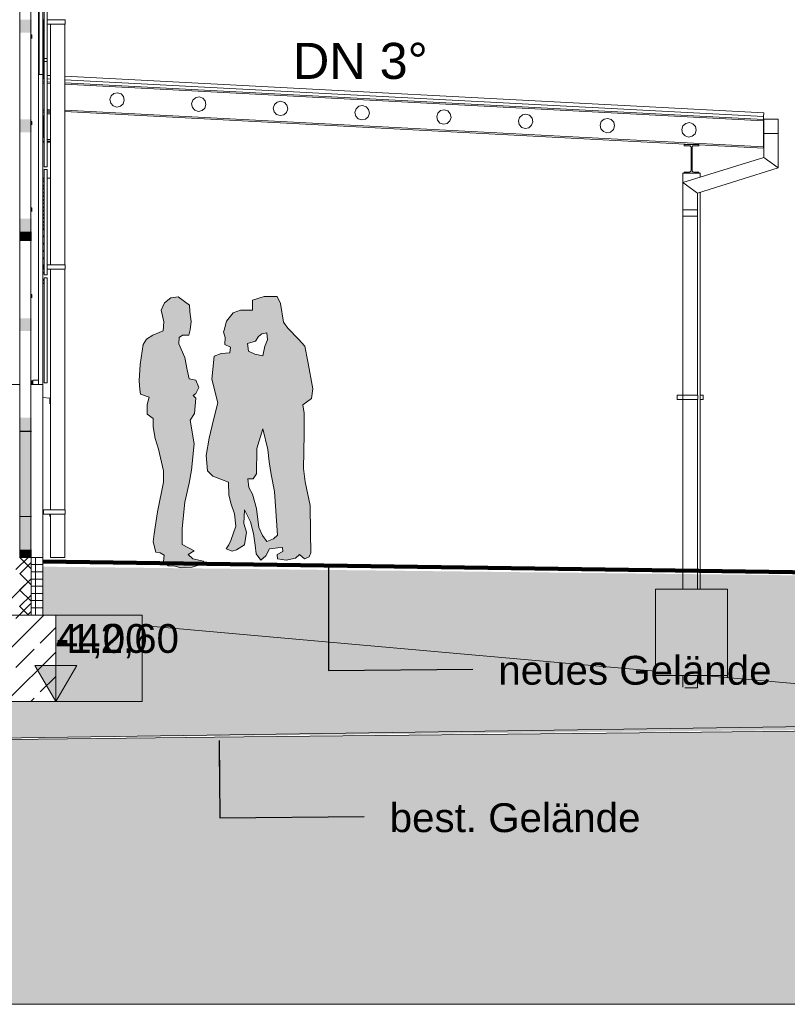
# Model space of a CAD drawing. Header units: metres. Extents: x -69 to 133, y -8 to 26.
# Tile 100 of 103: x 114.09 to 119.41, y -3.1 to 3.73. Entities that reach past the tile are written whole.
import ezdxf

# ---------------------------------------------------------------- set-up
doc = ezdxf.new("R2010")
doc.units = ezdxf.units.M
doc.header["$MEASUREMENT"] = 0
for name, color, linetype in [('10 Fassade', 7, 'Continuous'), ('10 Stütze', 7, 'Continuous'), ('10 Wand außen', 7, 'Continuous'), ('20 Decke', 7, 'Continuous'), ('20 Fundament', 7, 'Continuous'), ('30 Dachaufbau', 7, 'Continuous'), ('30 Dachentwässerung', 7, 'Continuous'), ('30 Dachstuhl', 7, 'Continuous'), ('50 Sanitäreinrichtung', 7, 'Continuous'), ('60 Ausstattung außen', 7, 'Continuous'), ('60 Gelände 2D Übersicht', 7, 'Continuous'), ('60 Gelände Hänle', 7, 'Continuous'), ('90 Allgemein Beschriftung', 7, 'Continuous'), ('94 Genehmigungsplanung Bemaßung', 7, 'Continuous')]:
    doc.layers.add(name, color=color, linetype=linetype)
doc.styles.add('ERSTELLTER_STIL_2', font='arial.ttf')
doc.styles.add('ERSTELLTER_STIL_3', font='ARIALUNI.ttf')
doc.dimstyles.new('ERSTELLTER_STIL__1', dxfattribs={"dimtxt": 0.25, "dimasz": 0.19, "dimexe": 0.18, "dimexo": 0.1, "dimgap": 0, "dimtad": 1, "dimzin": 0, "dimdsep": 46, "dimtxsty": 'ERSTELLTER_STIL_2', "dimblk": 'ARROWHEAD_6', "dimblk1": 'ARROWHEAD_6', "dimblk2": 'ARROWHEAD_6', "dimcen": 0.09, "dimclrd": 7, "dimclre": 7, "dimclrt": 7, "dimazin": 0, "dimtfac": 1, "dimtdec": 4, "dimtmove": 0, "dimatfit": 3, "dimfxl": 1, "dimtolj": 1, "dimtzin": 0, "dimarcsym": 0})
doc.dimstyles.new('ERSTELLTER_STIL__2', dxfattribs={"dimtxt": 0.25, "dimasz": 0.19, "dimexe": 0.18, "dimexo": 0.1, "dimgap": 0, "dimtad": 1, "dimtih": 1, "dimtoh": 1, "dimzin": 0, "dimdsep": 46, "dimtxsty": 'ERSTELLTER_STIL_2', "dimblk": 'ARROWHEAD_6', "dimblk1": 'ARROWHEAD_6', "dimblk2": 'ARROWHEAD_6', "dimcen": 0.09, "dimclrd": 7, "dimclre": 7, "dimclrt": 7, "dimazin": 0, "dimtfac": 1, "dimtdec": 4, "dimtmove": 0, "dimatfit": 3, "dimfxl": 1, "dimtolj": 1, "dimtzin": 0, "dimarcsym": 0})
doc.dimstyles.new('ERSTELLTER_STIL__3', dxfattribs={"dimtxt": 0.18, "dimasz": 0.3648, "dimexe": 0.18, "dimexo": 0.0625, "dimgap": 0, "dimtad": 0, "dimtih": 1, "dimtoh": 1, "dimdec": 4, "dimzin": 0, "dimdsep": 46, "dimcen": 0.09, "dimadec": 0, "dimazin": 0, "dimtfac": 1, "dimtdec": 4, "dimtmove": 0, "dimatfit": 3, "dimldrblk": 'ARROWHEAD_5', "dimfxl": 1, "dimtolj": 1, "dimtzin": 0, "dimarcsym": 0})
pattern_1 = [(45, (-33214.85102, 0), (-0.2121320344, 0.2121320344), []), (45, (-33214.92173, 0.0707), (-0.424264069, 0.424264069), []), (45, (-33214.99244, 0.1414), (-0.424264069, 0.424264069), []), (135, (-33215.06315, 0.21213), (0.07071067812, 0.07071067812), [0.3, -0.3])]
pattern_2 = [(45, (-33214.85102, 0), (-0.1697056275, 0.1697056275), []), (45, (-33214.93587, 0.08485), (-0.1697056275, 0.1697056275), [0.18, -0.06])]

# ---------------------------------------------------------------- blocks, each defined once
blk = doc.blocks.new('Gruppierung Kontur 03 27[16]_1', base_point=(115.2467, -0.0701))
at = {"layer": '60 Ausstattung außen', "linetype": 'Continuous', "lineweight": 0, "true_color": 0xffffff}
blk.add_hatch(color=7, dxfattribs=at).paths.add_polyline_path([(115.2626, 1.2376), (115.2497, 1.3003), (115.2331, 1.387), (115.1927, 1.4808), (115.1951, 1.5259), (115.2176, 1.5425), (115.2603, 1.5413), (115.2698, 1.5781), (115.2769, 1.6363), (115.2686, 1.7051), (115.2651, 1.7491), (115.188, 1.8084), (115.1358, 1.8013), (115.0919, 1.7669), (115.0706, 1.7158), (115.0777, 1.6755), (115.0884, 1.6339), (115.0824, 1.5722), (115.0113, 1.5413), (114.9686, 1.5128), (114.9449, 1.476), (114.9235, 1.3383), (114.9176, 1.2244), (114.9223, 1.1638), (114.9259, 1.133), (114.9852, 1.1116), (114.9723, 1.0607), (114.9723, 0.9933), (115.0144, 0.9639), (115.0144, 0.9049), (115.027, 0.8249), (115.051, 0.7513), (115.0848, 0.6), (115.086, 0.5216), (115.0445, 0.3151), (115.022, 0.1631), (115.0149, 0.1074), (115.0315, 0.0361), (115.0635, 0.0326), (115.0907, 0.0148), (115.0866, -0.028), (115.118, -0.0588), (115.1643, -0.06), (115.2082, -0.0719), (115.2852, -0.0683), (115.3659, -0.0422), (115.3635, -0.0268), (115.29, -0.009), (115.2568, 0.0207), (115.2983, 0.0456), (115.2153, 0.0895), (115.2141, 0.1999), (115.2331, 0.3828), (115.2639, 0.5157), (115.2805, 0.6059), (115.2995, 0.7875), (115.271, 0.9512), (115.3018, 0.9976), (115.309, 1.1045), (115.2921, 1.1239), (115.3089, 1.1365), (115.3299, 1.1786), (115.3089, 1.2292)])
h = blk.add_hatch(color=7, dxfattribs=at)
h.paths.add_polyline_path([(115.4631, 1.0712), (115.4335, 0.9537), (115.4015, 0.8279), (115.3825, 0.708), (115.3908, 0.6), (115.4287, 0.5632), (115.488, 0.5406), (115.5367, 0.5228), (115.539, 0.4326), (115.5545, 0.3697), (115.5782, 0.3032), (115.5865, 0.2178), (115.5533, 0.118), (115.539, 0.0872), (115.5212, 0.0599), (115.5616, 0.0444), (115.5924, 0.0528), (115.6481, 0.0884), (115.6624, 0.175), (115.6422, 0.2344), (115.647, 0.3293), (115.6896, 0.2474), (115.7098, 0.1667), (115.7205, 0.086), (115.7276, 0.0243), (115.7608, -0.0185), (115.7952, 0.01), (115.8213, 0.0599), (115.8794, 0.067), (115.9102, 0.0682), (115.9138, 0.0421), (115.8747, 0.0195), (115.8758, -0.009), (115.9375, -0.0185), (116.0004, -0.0054), (116.0283, 0.0206), (116.0644, -0.009), (116.0952, 0.0029), (116.1071, 0.0326), (116.1059, 0.1738), (116.1035, 0.359), (116.068, 0.524), (116.0561, 0.6178), (116.0608, 0.8552), (116.062, 1), (116.0514, 1.0582), (116.1125, 1.1028), (116.1209, 1.1702), (116.0872, 1.3597), (116.0656, 1.4642), (116.0217, 1.5128), (115.9482, 1.59), (115.9173, 1.6315), (115.896, 1.7609), (115.8735, 1.8108), (115.7845, 1.8096), (115.7039, 1.7847), (115.7039, 1.7158), (115.6197, 1.7158), (115.5687, 1.6956), (115.5236, 1.6387), (115.507, 1.5757), (115.5011, 1.5639), (115.5141, 1.5247), (115.5106, 1.4772), (115.5509, 1.4594), (115.545, 1.4202), (115.4845, 1.4155), (115.4382, 1.3965), (115.4204, 1.2374)])
h.paths.add_polyline_path([(115.775, 0.8908), (115.8094, 0.7484), (115.8177, 0.6629), (115.832, 0.5762), (115.8557, 0.4575), (115.8758, 0.1548), (115.8486, 0.1287), (115.8023, 0.1097), (115.7715, 0.1525), (115.7478, 0.2071), (115.73, 0.3388), (115.7027, 0.4385), (115.6778, 0.486), (115.6707, 0.5454), (115.7086, 0.5442), (115.7306, 0.5792), (115.7335, 0.7555)], flags=0)
h.paths.add_polyline_path([(115.7181, 1.4096), (115.6742, 1.4309), (115.6683, 1.4843), (115.7228, 1.501), (115.7442, 1.533), (115.7679, 1.5508), (115.8023, 1.5568), (115.8071, 1.5093), (115.7893, 1.4654), (115.775, 1.3977)], flags=0)
at = {"layer": '60 Ausstattung außen', "color": 7, "linetype": 'Continuous', "lineweight": 13, "flags": 128}
for points in [[(115.2626, 1.2376), (115.2497, 1.3003), (115.2331, 1.387), (115.1927, 1.4808), (115.1951, 1.5259), (115.2176, 1.5425), (115.2603, 1.5413), (115.2698, 1.5781), (115.2769, 1.6363), (115.2686, 1.7051), (115.2651, 1.7491), (115.188, 1.8084), (115.1358, 1.8013), (115.0919, 1.7669), (115.0706, 1.7158), (115.0777, 1.6755), (115.0884, 1.6339), (115.0824, 1.5722), (115.0113, 1.5413), (114.9686, 1.5128), (114.9449, 1.476), (114.9235, 1.3383), (114.9176, 1.2244), (114.9223, 1.1638), (114.9259, 1.133), (114.9852, 1.1116), (114.9723, 1.0607), (114.9723, 0.9933), (115.0144, 0.9639), (115.0144, 0.9049), (115.027, 0.8249), (115.051, 0.7513), (115.0848, 0.6), (115.086, 0.5216), (115.0445, 0.3151), (115.022, 0.1631), (115.0149, 0.1074), (115.0315, 0.0361), (115.0635, 0.0326), (115.0907, 0.0148), (115.0866, -0.028), (115.118, -0.0588), (115.1643, -0.06), (115.2082, -0.0719), (115.2852, -0.0683), (115.3659, -0.0422), (115.3635, -0.0268), (115.29, -0.009), (115.2568, 0.0207), (115.2983, 0.0456), (115.2153, 0.0895), (115.2141, 0.1999), (115.2331, 0.3828), (115.2639, 0.5157), (115.2805, 0.6059), (115.2995, 0.7875), (115.271, 0.9512), (115.3018, 0.9976), (115.309, 1.1045), (115.2921, 1.1239), (115.3089, 1.1365), (115.3299, 1.1786), (115.3089, 1.2292)], [(115.4631, 1.0712), (115.4335, 0.9537), (115.4015, 0.8279), (115.3825, 0.708), (115.3908, 0.6), (115.4287, 0.5632), (115.488, 0.5406), (115.5367, 0.5228), (115.539, 0.4326), (115.5545, 0.3697), (115.5782, 0.3032), (115.5865, 0.2178), (115.5533, 0.118), (115.539, 0.0872), (115.5212, 0.0599), (115.5616, 0.0444), (115.5924, 0.0528), (115.6481, 0.0884), (115.6624, 0.175), (115.6422, 0.2344), (115.647, 0.3293), (115.6896, 0.2474), (115.7098, 0.1667), (115.7205, 0.086), (115.7276, 0.0243), (115.7608, -0.0185), (115.7952, 0.01), (115.8213, 0.0599), (115.8794, 0.067), (115.9102, 0.0682), (115.9138, 0.0421), (115.8747, 0.0195), (115.8758, -0.009), (115.9375, -0.0185), (116.0004, -0.0054), (116.0283, 0.0206), (116.0644, -0.009), (116.0952, 0.0029), (116.1071, 0.0326), (116.1059, 0.1738), (116.1035, 0.359), (116.068, 0.524), (116.0561, 0.6178), (116.0608, 0.8552), (116.062, 1), (116.0514, 1.0582), (116.1125, 1.1028), (116.1209, 1.1702), (116.0872, 1.3597), (116.0656, 1.4642), (116.0217, 1.5128), (115.9482, 1.59), (115.9173, 1.6315), (115.896, 1.7609), (115.8735, 1.8108), (115.7845, 1.8096), (115.7039, 1.7847), (115.7039, 1.7158), (115.6197, 1.7158), (115.5687, 1.6956), (115.5236, 1.6387), (115.507, 1.5757), (115.5011, 1.5639), (115.5141, 1.5247), (115.5106, 1.4772), (115.5509, 1.4594), (115.545, 1.4202), (115.4845, 1.4155), (115.4382, 1.3965), (115.4204, 1.2374)], [(115.7181, 1.4096), (115.6742, 1.4309), (115.6683, 1.4843), (115.7228, 1.501), (115.7442, 1.533), (115.7679, 1.5508), (115.8023, 1.5568), (115.8071, 1.5093), (115.7893, 1.4654), (115.775, 1.3977)], [(115.775, 0.8908), (115.8094, 0.7484), (115.8177, 0.6629), (115.832, 0.5762), (115.8557, 0.4575), (115.8758, 0.1548), (115.8486, 0.1287), (115.8023, 0.1097), (115.7715, 0.1525), (115.7478, 0.2071), (115.73, 0.3388), (115.7027, 0.4385), (115.6778, 0.486), (115.6707, 0.5454), (115.7086, 0.5442), (115.7306, 0.5792), (115.7335, 0.7555)]]:
    blk.add_lwpolyline(points, close=True, dxfattribs=at)
blk = doc.blocks.new('*D76', base_point=(-33214.851, 0))
at = {"layer": '94 Genehmigungsplanung Bemaßung', "color": 7, "linetype": 'Continuous', "lineweight": 13}
for p, q in [((98.4284, 9.0585), (98.4284, 9.4335)), ((114.2584, 9.0585), (114.2584, 9.4335)), ((98.5284, 9.346), (98.3284, 9.146)), ((114.1584, 9.146), (114.3584, 9.346)), ((98.2784, 9.246), (98.4284, 9.246)), ((98.4284, 9.246), (114.2584, 9.246)), ((114.2584, 9.246), (114.4084, 9.246))]:
    blk.add_line(p, q, dxfattribs=at)
at = {"layer": '94 Genehmigungsplanung Bemaßung', "color": 7, "lineweight": 13, "insert": (105.9144, 9.296), "char_height": 0.25, "attachment_point": 7, "style": 'ERSTELLTER_STIL_2'}
blk.add_mtext('\\A1;{\\pql;\\fArial|b0|i0|c0|p0;\\W1.000000;15,83}', dxfattribs=at)
blk = doc.blocks.new('ARROWHEAD_6')
at = {"color": 0, "linetype": 'Continuous', "lineweight": 0}
for p, q in [((-0.5, -0.5), (0.5, 0.5)), ((0, 0), (-1, 0))]:
    blk.add_line(p, q, dxfattribs=at)
blk = doc.blocks.new('*D79', base_point=(-33214.851, 0))
at = {"layer": '94 Genehmigungsplanung Bemaßung', "color": 7, "linetype": 'Continuous', "lineweight": 13}
for p, q in [((106.3384, 8.2585), (106.3384, 8.6335)), ((114.248, 8.2585), (114.248, 8.6335)), ((106.4384, 8.546), (106.2384, 8.346)), ((114.148, 8.346), (114.348, 8.546)), ((106.3384, 8.446), (114.248, 8.446)), ((114.248, 8.446), (114.398, 8.446))]:
    blk.add_line(p, q, dxfattribs=at)
at = {"layer": '94 Genehmigungsplanung Bemaßung', "color": 7, "lineweight": 13, "insert": (109.9595, 8.496), "char_height": 0.25, "attachment_point": 7, "style": 'ERSTELLTER_STIL_2'}
blk.add_mtext('\\A1;{\\pql;\\fArial|b0|i0|c0|p0;\\W1.000000;7,91}', dxfattribs=at)
blk = doc.blocks.new('*D83', base_point=(-33214.851, 0))
at = {"layer": '94 Genehmigungsplanung Bemaßung', "color": 7, "linetype": 'Continuous', "lineweight": 13}
for p, q in [((120.7437, 2.9591), (120.9437, 2.7591)), ((121.0312, 2.8591), (120.6562, 2.8591)), ((120.8437, -0.0426), (120.8437, 2.8591)), ((120.7437, 0.0574), (120.9437, -0.1426)), ((121.0312, -0.0426), (120.6562, -0.0426)), ((120.8437, -0.1926), (120.8437, -0.0426))]:
    blk.add_line(p, q, dxfattribs=at)
at = {"layer": '94 Genehmigungsplanung Bemaßung', "color": 7, "lineweight": 13, "char_height": 0.25, "attachment_point": 7, "rotation": 90, "style": 'ERSTELLTER_STIL_2'}
for s, insert in [('\\A1;{\\pql;\\fArial|b0|i0|c0|p0;\\W1.000000;22\\fArial|b0|i0|c0|p0;\\W1.000000;\\A1{\\H.66x;\\S5^  ;}}', (120.8079, 2.2519)), ('\\A1;{\\pql;\\fArial|b0|i0|c0|p0;\\W1.000000;2,90}', (120.7937, 0.821))]:
    blk.add_mtext(s, dxfattribs=dict(at, insert=insert))
blk = doc.blocks.new('*D84', base_point=(-33214.851, 0))
at = {"layer": '94 Genehmigungsplanung Bemaßung', "color": 7, "linetype": 'Continuous', "lineweight": 13}
for p, q in [((120.8437, 3.0835), (120.8437, 3.2335)), ((120.9437, 2.9835), (120.7437, 3.1835)), ((121.0312, 3.0835), (120.6562, 3.0835)), ((120.8437, 2.8591), (120.8437, 3.0835)), ((120.7437, 2.9591), (120.9437, 2.7591)), ((121.0312, 2.8591), (120.6562, 2.8591))]:
    blk.add_line(p, q, dxfattribs=at)
blk = doc.blocks.new('ARROWHEAD_5')
at = {"linetype": 'Continuous', "lineweight": 0}
blk.add_hatch(color=0, dxfattribs=at).paths.add_polyline_path([(-1, 0.2679), (0, 0), (-1, -0.2679)])
at = {"color": 0, "linetype": 'Continuous', "lineweight": 0}
blk.add_line((0, 0), (-1, 0), dxfattribs=at)

msp = doc.modelspace()

# ---------------------------------------------------------------- hatches: boundary and pattern name
at = {"linetype": 'Continuous', "lineweight": 13}
h = msp.add_hatch(dxfattribs=at)
h.set_pattern_fill('Beton__Stahlbeton_0001', style=0, pattern_type=2)
h.set_pattern_definition(pattern_2)
h.paths.add_polyline_path([(113.9106, 0), (114.1662, 0), (114.1662, -0.4), (113.9106, -0.4), (113.9106, -0.34), (113.9106, -0.2)])
at = {"layer": '10 Wand außen', "linetype": 'Continuous', "lineweight": 18, "true_color": 0xf50000}
for points in [[(114.1705, 3.7295), (114.0884, 3.7295), (114.0884, 3.6395), (114.1705, 3.6395)], [(114.1705, 2.9495), (114.1705, 3.0395), (114.0884, 3.0395), (114.0884, 2.9495)], [(114.0884, 2.3495), (114.0884, 2.2595), (114.1705, 2.2595), (114.1705, 2.3495)], [(114.0884, 2.2521), (114.0884, 2.1958), (114.1705, 2.1958), (114.1705, 2.2521)], [(114.1705, 1.5695), (114.1705, 1.6595), (114.0884, 1.6595), (114.0884, 1.5695)], [(114.1705, 0.9695), (114.0884, 0.9695), (114.0884, 0.8795), (114.1705, 0.8795)], [(114.0884, 0.8696), (114.0884, 0.2876), (114.1705, 0.2876), (114.1705, 0.8696)], [(114.1705, 0.2795), (114.0884, 0.2795), (114.0884, 0.0542), (114.1705, 0.0542)]]:
    msp.add_hatch(color=1, dxfattribs=at).paths.add_polyline_path(points)
at = {"layer": '10 Wand außen', "linetype": 'Continuous', "lineweight": 13, "true_color": 0x000100}
for points in [[(114.0884, 2.2595), (114.0884, 2.2521), (114.1705, 2.2521), (114.1705, 2.2595)], [(114.1705, 0.8795), (114.0884, 0.8795), (114.0884, 0.8696), (114.1705, 0.8696)], [(114.1705, 0.2876), (114.0884, 0.2876), (114.0884, 0.2795), (114.1705, 0.2795)], [(114.1705, 0.0542), (114.0884, 0.0542), (114.0884, 0), (114.1705, 0)]]:
    msp.add_hatch(color=98, dxfattribs=at).paths.add_polyline_path(points)
at = {"layer": '10 Wand außen', "linetype": 'Continuous', "lineweight": 18}
h = msp.add_hatch(dxfattribs=at)
h.set_pattern_fill('Dämmung__hart_1_0001', color=8, style=0, pattern_type=2)
h.set_pattern_definition([(315, (-33214.85102, 0), (0.0565685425, 0.0565685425), []), (45, (-33214.85102, 0), (-0.0565685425, 0.0565685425), [])])
h.paths.add_polyline_path([(114.088, -0.4), (114.168, -0.4), (114.168, 0), (114.0884, 0), (114.0884, -0.2), (114.088, -0.2)])
h = msp.add_hatch(dxfattribs=at)
h.set_pattern_fill('Beton__Fertigteil_Träger_1D', color=8, style=0, pattern_type=2)
h.set_pattern_definition([(0, (-33214.85102, 0), (0, 0.05), []), (90, (-33214.85102, 0), (-0.05, 0), [])])
h.paths.add_polyline_path([(114.248, 0), (114.168, 0), (114.168, -0.4), (114.248, -0.4)])
at = {"layer": '20 Fundament', "linetype": 'Continuous', "lineweight": 13, "true_color": 0x000100}
h = msp.add_hatch(dxfattribs=at)
h.set_pattern_fill('Beton__Stahlbeton_0001', color=98, style=0, pattern_type=2)
h.set_pattern_definition(pattern_2)
h.paths.add_polyline_path([(113.8384, -0.4), (113.8384, -1), (114.3384, -1), (114.3384, -0.4)])
at = {"layer": '60 Gelände 2D Übersicht', "linetype": 'Continuous', "lineweight": 18, "true_color": 0xffa8a8}
h = msp.add_hatch(dxfattribs=at)
h.set_pattern_fill('Boden__gewachsen_0001', color=21, style=0, pattern_type=2)
h.set_pattern_definition(pattern_1)
h.paths.add_polyline_path([(93.429, -1.5636), (97.001, 0), (98.3997, -0.0197), (98.4284, -0.4), (98.3384, -0.4), (98.3384, -1), (98.8384, -1), (98.8384, -0.34), (113.8384, -0.34), (113.8384, -1), (114.3384, -1), (114.3384, -0.4), (114.2484, -0.4), (114.248, -0.0642), (128.4645, -0.228), (128.4026, -0.9299), (125.3898, -0.9755), (125.3605, -1.1391), (114.248, -1.25)])
at = {"layer": '60 Gelände Hänle', "linetype": 'Continuous', "lineweight": 18, "true_color": 0x9f9f9f}
h = msp.add_hatch(dxfattribs=at)
h.set_pattern_fill('Boden__gewachsen_0001', color=253, style=0, pattern_type=2)
h.set_pattern_definition(pattern_1)
h.paths.add_polyline_path([(91.4935, -3.1), (125.3898, -3.1), (125.3898, -1.1434), (121.8209, -1.1807), (118.3878, -1.2167), (115.642, -1.2456), (113.3984, -1.2693), (111.5327, -1.289), (91.4935, -1.593)])
at = {"layer": '94 Genehmigungsplanung Bemaßung', "linetype": 'Continuous', "lineweight": 13}
msp.add_hatch(color=7, dxfattribs=at).paths.add_polyline_path([(114.3384, -1), (114.4836, -0.7496), (114.1931, -0.7496)])
msp.add_hatch(color=7, dxfattribs=at).paths.add_polyline_path([(114.3384, -1), (114.4836, -0.7496), (114.1931, -0.7496)])

# ---------------------------------------------------------------- linework, layer by layer
at = {"layer": '10 Fassade', "color": 7, "linetype": 'Continuous', "lineweight": 13}
for p, q in [((114.2189, 1.2), (114.2189, 4.5)), ((114.2584, 4.19), (114.2584, 3.46)), ((114.2784, 4.19), (114.2784, 3.46)), ((114.1734, 3.624), (114.1705, 3.624)), ((114.1724, 3.623), (114.1705, 3.623)), ((114.1724, 3.623), (114.1724, 3.6)), ((114.1734, 3.624), (114.1734, 3.6)), ((114.1734, 3.6), (114.1724, 3.6)), ((114.2784, 3.46), (114.2584, 3.46)), ((114.2784, 3.44), (114.2584, 3.44)), ((114.2584, 3.44), (114.2584, 2.71)), ((114.2784, 3.44), (114.2784, 2.71)), ((114.1734, 3.024), (114.1705, 3.024)), ((114.1724, 3.023), (114.1705, 3.023)), ((114.1724, 3.023), (114.1724, 3)), ((114.1734, 3.024), (114.1734, 3)), ((114.1734, 3), (114.1724, 3)), ((114.2784, 2.71), (114.2584, 2.71)), ((114.2784, 2.69), (114.2584, 2.69)), ((114.2584, 2.69), (114.2584, 1.96)), ((114.2784, 2.69), (114.2784, 1.96)), ((114.1734, 2.424), (114.1705, 2.424)), ((114.1724, 2.423), (114.1705, 2.423)), ((114.1724, 2.423), (114.1724, 2.4)), ((114.1734, 2.4), (114.1724, 2.4)), ((114.1734, 2.424), (114.1734, 2.4)), ((114.2784, 1.96), (114.2584, 1.96)), ((114.2784, 1.94), (114.2584, 1.94)), ((114.2584, 1.94), (114.2584, 1.21)), ((114.2784, 1.94), (114.2784, 1.21)), ((114.1734, 1.824), (114.1705, 1.824)), ((114.1724, 1.823), (114.1705, 1.823)), ((114.1724, 1.823), (114.1724, 1.8)), ((114.1734, 1.8), (114.1724, 1.8)), ((114.1734, 1.824), (114.1734, 1.8)), ((114.1734, 1.224), (114.1705, 1.224)), ((114.1734, 1.224), (114.1734, 1.2)), ((114.1784, 1.2), (114.1734, 1.2)), ((114.2184, 1.229), (114.1784, 1.229)), ((114.1784, 1.229), (114.1784, 1.2)), ((114.2184, 1.229), (114.2184, 1.2)), ((114.2189, 1.2), (114.2184, 1.2)), ((114.2784, 1.21), (114.2584, 1.21))]:
    msp.add_line(p, q, dxfattribs=at)
at = {"layer": '10 Stütze', "color": 7, "linetype": 'Continuous', "lineweight": 13}
msp.add_line((118.8084, -0.2195), (118.8084, -0.1), dxfattribs=at)
at = {"layer": '10 Wand außen', "color": 7, "linetype": 'Continuous', "lineweight": 13}
for p, q in [((114.0884, 4.5), (114.0884, 0)), ((114.2484, 3.35), (114.2189, 3.35)), ((114.2484, -0.37), (114.2484, 3.35)), ((114.2584, 2.88), (114.2484, 2.88)), ((114.3024, 2.9), (114.2784, 2.9)), ((114.3024, 2.88), (114.2784, 2.88)), ((114.2484, 2.63), (114.2584, 2.63)), ((114.2484, 2.6146), (114.2584, 2.6067)), ((114.2584, 2.6029), (114.2484, 2.6108)), ((114.2584, 2.6241), (114.2509, 2.63)), ((114.2557, 2.63), (114.2584, 2.6279)), ((114.2784, 2.63), (114.3024, 2.63)), ((114.2484, 2.5854), (114.2584, 2.5774)), ((114.2584, 2.5736), (114.2484, 2.5816)), ((114.2484, 2.5639), (114.2584, 2.5559)), ((114.2584, 2.5521), (114.2484, 2.5601)), ((114.2484, 2.535), (114.2584, 2.527)), ((114.2584, 2.5232), (114.2484, 2.5312)), ((114.2484, 2.5131), (114.2584, 2.5051)), ((114.2584, 2.5013), (114.2484, 2.5093)), ((114.2484, 2.4845), (114.2584, 2.4766)), ((114.2584, 2.4728), (114.2484, 2.4807)), ((114.2484, 2.4623), (114.2584, 2.4544)), ((114.2584, 2.4506), (114.2484, 2.4585)), ((114.2484, 2.4341), (114.2584, 2.4261)), ((114.2584, 2.4224), (114.2484, 2.4303)), ((114.2484, 2.4116), (114.2584, 2.4036)), ((114.2584, 2.3998), (114.2484, 2.4078)), ((114.2484, 2.3837), (114.2584, 2.3757)), ((114.2584, 2.3719), (114.2484, 2.3799)), ((114.2484, 2.3608), (114.2584, 2.3528)), ((114.2584, 2.349), (114.2484, 2.357)), ((114.2484, 2.3333), (114.2584, 2.3253)), ((114.2584, 2.3215), (114.2484, 2.3295)), ((114.2484, 2.31), (114.2584, 2.3021)), ((114.2584, 2.2983), (114.2484, 2.3062)), ((114.2484, 2.2845), (114.2584, 2.2845)), ((114.2584, 2.28), (114.2484, 2.28)), ((114.2584, 2.2711), (114.2484, 2.279)), ((114.2519, 2.28), (114.2584, 2.2749)), ((114.2484, 2.2324), (114.2584, 2.2244)), ((114.2584, 2.2207), (114.2484, 2.2286)), ((114.2484, 2.182), (114.2584, 2.174)), ((114.2584, 2.1702), (114.2484, 2.1782)), ((114.2484, 2.1316), (114.2584, 2.1236)), ((114.2584, 2.1198), (114.2484, 2.1278)), ((114.2484, 2.0811), (114.2584, 2.0732)), ((114.2584, 2.0694), (114.2484, 2.0773)), ((114.2484, 2.0307), (114.2525, 2.0274)), ((114.2525, 2.0236), (114.2484, 2.0269)), ((114.2484, 1.9803), (114.2584, 1.9723)), ((114.2584, 1.9685), (114.2484, 1.9765)), ((114.2484, 1.9299), (114.2584, 1.9219)), ((114.2584, 1.9181), (114.2484, 1.9261)), ((114.2484, 1.9045), (114.2584, 1.9045)), ((114.2584, 1.9), (114.2484, 1.9)), ((113.928, 1.2), (114.0884, 1.2)), ((114.1705, 1.2), (114.1734, 1.2)), ((114.1784, 1.2), (114.2184, 1.2)), ((114.2189, 1.2), (114.248, 1.2)), ((114.248, 1.2), (114.248, 0)), ((114.2484, 1.11), (114.2984, 1.1044)), ((114.2984, 1.1044), (114.2984, 1.0644)), ((114.2484, 0.33), (114.2525, 0.3295)), ((114.2984, 0.3), (114.2984, 0.2844)), ((114.168, 0), (114.168, -0.4)), ((114.248, 0), (114.248, -0.4)), ((114.248, -0.37), (114.2484, -0.37)), ((114.2484, -0.4), (114.2484, -0.37))]:
    msp.add_line(p, q, dxfattribs=at)
at = {"layer": '10 Wand außen', "color": 8, "linetype": 'Continuous', "lineweight": 18, "flags": 128}
for points in [[(114.248, 0), (114.168, 0), (114.0884, 0)], [(114.248, -0.4), (114.168, -0.4), (114.088, -0.4), (113.928, -0.4)]]:
    msp.add_lwpolyline(points, dxfattribs=at)
at = {"layer": '20 Decke', "color": 7, "linetype": 'Continuous', "lineweight": 13}
for p, q in [((114.1662, 4.5), (114.1662, 0)), ((114.2484, 4.5), (114.2484, 0))]:
    msp.add_line(p, q, dxfattribs=at)
at = {"layer": '20 Fundament', "color": 7, "linetype": 'Continuous', "lineweight": 13}
for p, q in [((118.9984, -0.2195), (118.4984, -0.2195)), ((118.4984, -0.2195), (118.4984, -0.8195)), ((118.9984, -0.8195), (118.9984, -0.2195)), ((114.3384, -0.4), (114.248, -0.4)), ((114.9384, -0.4), (114.3384, -0.4)), ((114.3384, -0.4), (114.3384, -1)), ((114.9384, -1), (114.9384, -0.4)), ((118.4984, -0.8195), (118.9984, -0.8195)), ((118.9984, -0.8343), (118.9984, -0.8195)), ((114.3384, -1), (113.8384, -1)), ((114.3384, -1), (114.9384, -1))]:
    msp.add_line(p, q, dxfattribs=at)
at = {"layer": '30 Dachaufbau', "color": 7, "linetype": 'Continuous', "lineweight": 13}
for p, q in [((114.2484, 3.3205), (114.2584, 3.32)), ((114.2484, 3.3005), (114.2584, 3.3)), ((114.2784, 3.3189), (114.3024, 3.3177)), ((114.2784, 3.2989), (114.3024, 3.2977)), ((114.4024, 3.3124), (119.2471, 3.0585)), ((114.4024, 3.2924), (119.246, 3.0386)), ((119.246, 3.0386), (119.2471, 3.0585))]:
    msp.add_line(p, q, dxfattribs=at)
at = {"layer": '30 Dachentwässerung', "color": 7, "linetype": 'Continuous', "lineweight": 13}
for p, q in [((114.2545, 3.73), (114.2525, 3.73)), ((114.2525, 3.7), (114.2525, 3.73)), ((114.2545, 3.7), (114.2525, 3.7)), ((114.2584, 3.73), (114.2545, 3.73)), ((114.2545, 3.7), (114.2545, 3.73)), ((114.2584, 3.7), (114.2545, 3.7)), ((114.3525, 3.73), (114.2784, 3.73)), ((114.3525, 3.7), (114.2784, 3.7)), ((114.3024, 3.7), (114.3024, 2.03)), ((114.3785, 3.73), (114.3525, 3.73)), ((114.3785, 3.7), (114.3525, 3.7)), ((114.3975, 3.73), (114.3785, 3.73)), ((114.3975, 3.7), (114.3785, 3.7)), ((114.4045, 3.73), (114.3975, 3.73)), ((114.4045, 3.7), (114.3975, 3.7)), ((114.4024, 3.7), (114.4024, 2.03)), ((114.4045, 3.7), (114.4045, 3.73)), ((119.2484, 3.0409), (119.3484, 3.0409)), ((119.2484, 2.9409), (119.2484, 3.0409)), ((119.3484, 3.0409), (119.3484, 2.9409)), ((119.3484, 2.9409), (119.2484, 2.9409)), ((119.2488, 2.9409), (119.2488, 2.7751)), ((119.3488, 2.9409), (119.3484, 2.9409)), ((119.3488, 2.9409), (119.3488, 2.7015)), ((119.2488, 2.7751), (118.6884, 2.6)), ((119.2555, 2.7702), (119.2488, 2.7751)), ((119.2738, 2.7567), (119.2555, 2.7702)), ((119.2988, 2.7383), (119.2738, 2.7567)), ((119.3238, 2.7199), (119.2988, 2.7383)), ((119.3488, 2.7015), (118.7884, 2.5265)), ((119.3421, 2.7065), (119.3238, 2.7199)), ((119.3488, 2.7015), (119.3421, 2.7065)), ((118.6951, 2.5951), (118.6884, 2.6)), ((118.6884, 2.6), (118.6884, 2.3669)), ((118.7134, 2.5817), (118.6951, 2.5951)), ((118.7384, 2.5633), (118.7134, 2.5817)), ((118.7634, 2.5449), (118.7384, 2.5633)), ((118.7817, 2.5314), (118.7634, 2.5449)), ((118.7884, 2.5265), (118.7817, 2.5314)), ((118.7884, 2.5265), (118.7884, 2.3669)), ((118.6884, 2.4105), (118.6951, 2.4105)), ((118.6951, 2.4105), (118.7134, 2.4105)), ((118.7134, 2.4105), (118.7384, 2.4105)), ((118.7384, 2.4105), (118.7634, 2.4105)), ((118.7634, 2.4105), (118.7817, 2.4105)), ((118.7817, 2.4105), (118.7884, 2.4105)), ((118.6884, 2.3669), (118.6884, 1.126)), ((118.6951, 2.3669), (118.6884, 2.3669)), ((118.7134, 2.3669), (118.6951, 2.3669)), ((118.7384, 2.3669), (118.7134, 2.3669)), ((118.7634, 2.3669), (118.7384, 2.3669)), ((118.7817, 2.3669), (118.7634, 2.3669)), ((118.7884, 2.3669), (118.7817, 2.3669)), ((118.7884, 2.3669), (118.7884, 1.126)), ((114.2545, 2.03), (114.2525, 2.03)), ((114.2525, 2), (114.2525, 2.03)), ((114.2545, 2), (114.2525, 2)), ((114.2584, 2.03), (114.2545, 2.03)), ((114.2545, 2), (114.2545, 2.03)), ((114.2584, 2), (114.2545, 2)), ((114.3525, 2.03), (114.2784, 2.03)), ((114.3525, 2), (114.2784, 2)), ((114.3024, 2), (114.3024, 0.33)), ((114.3785, 2.03), (114.3525, 2.03)), ((114.3785, 2), (114.3525, 2)), ((114.3975, 2.03), (114.3785, 2.03)), ((114.3975, 2), (114.3785, 2)), ((114.4045, 2.03), (114.3975, 2.03)), ((114.4045, 2), (114.3975, 2)), ((114.4024, 2), (114.4024, 0.33)), ((114.4045, 2), (114.4045, 2.03)), ((118.6864, 1.126), (118.6484, 1.126)), ((118.6484, 1.096), (118.6484, 1.126)), ((118.6864, 1.096), (118.6484, 1.096)), ((118.6933, 1.126), (118.6864, 1.126)), ((118.6864, 1.096), (118.6864, 1.126)), ((118.6933, 1.096), (118.6864, 1.096)), ((118.6884, 1.096), (118.6884, -0.2195)), ((118.7124, 1.126), (118.6933, 1.126)), ((118.7124, 1.096), (118.6933, 1.096)), ((118.7384, 1.126), (118.7124, 1.126)), ((118.7384, 1.096), (118.7124, 1.096)), ((118.7644, 1.126), (118.7384, 1.126)), ((118.7644, 1.096), (118.7384, 1.096)), ((118.7834, 1.126), (118.7644, 1.126)), ((118.7834, 1.096), (118.7644, 1.096)), ((118.7904, 1.126), (118.7834, 1.126)), ((118.7904, 1.096), (118.7834, 1.096)), ((118.7884, 1.096), (118.7884, -0.2195)), ((118.7904, 1.096), (118.7904, 1.126)), ((118.8284, 1.126), (118.8084, 1.126)), ((118.8284, 1.096), (118.8084, 1.096)), ((118.8284, 1.096), (118.8284, 1.126)), ((114.2545, 0.33), (114.2525, 0.33)), ((114.2525, 0.3), (114.2525, 0.33)), ((114.2545, 0.3), (114.2525, 0.3)), ((114.3525, 0.33), (114.2545, 0.33)), ((114.2545, 0.3), (114.2545, 0.33)), ((114.3525, 0.3), (114.2545, 0.3)), ((114.3024, 0.3), (114.3024, 0)), ((114.3785, 0.33), (114.3525, 0.33)), ((114.3785, 0.3), (114.3525, 0.3)), ((114.3975, 0.33), (114.3785, 0.33)), ((114.3975, 0.3), (114.3785, 0.3)), ((114.4045, 0.33), (114.3975, 0.33)), ((114.4045, 0.3), (114.3975, 0.3)), ((114.4024, 0.3), (114.4024, 0)), ((114.4045, 0.3), (114.4045, 0.33)), ((114.3024, 0), (114.3091, 0)), ((114.3091, 0), (114.3274, 0)), ((114.3274, 0), (114.3524, 0)), ((114.3524, 0), (114.3774, 0)), ((114.3774, 0), (114.3957, 0)), ((114.3957, 0), (114.4024, 0)), ((118.6884, -0.8195), (118.6884, -0.9007)), ((118.7884, -0.8195), (118.7884, -0.904)), ((118.7009, -0.904), (118.7134, -0.904)), ((118.7134, -0.904), (118.7384, -0.904)), ((118.7384, -0.904), (118.7634, -0.904)), ((118.7634, -0.904), (118.7817, -0.904)), ((118.7817, -0.904), (118.7884, -0.904))]:
    msp.add_line(p, q, dxfattribs=at)
at = {"layer": '30 Dachstuhl', "color": 7, "linetype": 'Continuous', "lineweight": 13}
for p, q in [((114.2584, 3.2902), (114.2484, 3.2907)), ((114.2533, 3.3214), (114.2535, 3.3242)), ((114.2533, 3.3203), (114.2533, 3.3214)), ((114.2535, 3.3242), (114.2544, 3.3412)), ((114.2539, 3.3202), (114.254, 3.3214)), ((114.254, 3.3214), (114.2541, 3.3242)), ((114.2541, 3.3242), (114.255, 3.3412)), ((114.2544, 3.3412), (114.2545, 3.344)), ((114.2545, 3.344), (114.2546, 3.3452)), ((114.2552, 3.3451), (114.2546, 3.3452)), ((114.255, 3.3412), (114.2552, 3.344)), ((114.2552, 3.344), (114.2552, 3.3452)), ((114.2584, 3.345), (114.2552, 3.3452)), ((114.2552, 3.3452), (114.2552, 3.3452)), ((114.2552, 3.3452), (114.2552, 3.3452)), ((114.2552, 3.3452), (114.2552, 3.3452)), ((114.2552, 3.3452), (114.2552, 3.3452)), ((114.2552, 3.3452), (114.2552, 3.3452)), ((114.2552, 3.3452), (114.2552, 3.3452)), ((114.2552, 3.3452), (114.2552, 3.3452)), ((114.2552, 3.3452), (114.2552, 3.3452)), ((114.3024, 3.3427), (114.2784, 3.344)), ((114.3024, 3.2879), (114.2784, 3.2892)), ((119.2484, 3.0835), (114.4024, 3.3375)), ((119.2471, 3.0288), (114.4024, 3.2827)), ((114.7411, 3.2182), (114.7219, 3.2008)), ((114.7664, 3.2235), (114.7411, 3.2182)), ((114.7411, 3.2182), (114.7411, 3.2182)), ((114.791, 3.2155), (114.7664, 3.2235)), ((114.8084, 3.1963), (114.791, 3.2155)), ((114.7219, 3.2008), (114.7139, 3.1762)), ((114.7139, 3.1762), (114.7193, 3.1509)), ((114.7193, 3.1509), (114.7366, 3.1317)), ((114.7865, 3.1291), (114.8057, 3.1464)), ((114.8057, 3.1464), (114.8137, 3.171)), ((114.8137, 3.171), (114.8084, 3.1963)), ((115.2885, 3.1711), (115.2805, 3.1465)), ((115.2805, 3.1465), (115.2859, 3.1212)), ((115.3078, 3.1885), (115.2885, 3.1711)), ((115.3331, 3.1938), (115.3078, 3.1885)), ((115.3078, 3.1885), (115.3078, 3.1885)), ((115.3577, 3.1858), (115.3331, 3.1938)), ((115.3331, 3.1938), (115.3331, 3.1938)), ((115.375, 3.1666), (115.3577, 3.1858)), ((115.3804, 3.1413), (115.375, 3.1666)), ((115.8744, 3.1588), (115.8552, 3.1414)), ((115.8997, 3.1641), (115.8744, 3.1588)), ((115.8744, 3.1588), (115.8744, 3.1588)), ((115.9243, 3.1561), (115.8997, 3.1641)), ((115.8997, 3.1641), (115.8997, 3.1641)), ((115.9417, 3.1369), (115.9243, 3.1561)), ((114.2484, 3.1105), (114.2584, 3.11)), ((114.2584, 3.1), (114.2484, 3.1005)), ((114.2584, 3.088), (114.2484, 3.088)), ((114.2784, 3.1089), (114.3024, 3.1077)), ((114.3024, 3.0977), (114.2784, 3.0989)), ((114.3024, 3.088), (114.2784, 3.088)), ((114.2784, 3.0765), (114.3024, 3.0765)), ((114.4024, 3.1024), (119.2471, 2.8485)), ((118.7483, 2.8646), (114.4024, 3.0924)), ((114.7366, 3.1317), (114.7612, 3.1237)), ((114.7612, 3.1237), (114.7865, 3.1291)), ((114.7612, 3.1237), (114.7612, 3.1237)), ((115.2859, 3.1212), (115.3032, 3.102)), ((115.3032, 3.102), (115.3278, 3.094)), ((115.3278, 3.094), (115.3532, 3.0994)), ((115.3532, 3.0994), (115.3724, 3.1167)), ((115.3724, 3.1167), (115.3804, 3.1413)), ((115.8552, 3.1414), (115.8472, 3.1168)), ((115.8472, 3.1168), (115.8526, 3.0915)), ((115.8526, 3.0915), (115.8699, 3.0723)), ((115.9198, 3.0697), (115.939, 3.087)), ((115.939, 3.087), (115.947, 3.1116)), ((115.947, 3.1116), (115.9417, 3.1369)), ((116.4218, 3.1117), (116.4138, 3.0871)), ((116.4138, 3.0871), (116.4192, 3.0618)), ((116.4411, 3.1291), (116.4218, 3.1117)), ((116.4664, 3.1344), (116.4411, 3.1291)), ((116.4411, 3.1291), (116.4411, 3.1291)), ((116.4411, 3.1291), (116.4411, 3.1291)), ((116.491, 3.1264), (116.4664, 3.1344)), ((116.4664, 3.1344), (116.4664, 3.1344)), ((116.5083, 3.1072), (116.491, 3.1264)), ((116.5057, 3.0573), (116.5137, 3.0819)), ((116.5137, 3.0819), (116.5083, 3.1072)), ((116.9885, 3.0821), (116.9805, 3.0574)), ((117.0077, 3.0994), (116.9885, 3.0821)), ((117.0077, 3.0994), (116.9885, 3.0821)), ((117.033, 3.1048), (117.0077, 3.0994)), ((117.0077, 3.0994), (117.0077, 3.0994)), ((117.0576, 3.0968), (117.033, 3.1048)), ((117.033, 3.1048), (117.033, 3.1048)), ((117.075, 3.0775), (117.0576, 3.0968)), ((117.0803, 3.0522), (117.075, 3.0775)), ((117.5997, 3.0751), (117.5744, 3.0697)), ((117.6243, 3.0671), (117.5997, 3.0751)), ((117.5997, 3.0751), (117.5997, 3.0751)), ((119.2473, 3.0625), (119.2482, 3.0795)), ((119.2482, 3.0795), (119.2483, 3.0823)), ((119.2483, 3.0823), (119.2484, 3.0835)), ((114.2554, 3.065), (114.257, 3.0707)), ((114.2554, 2.911), (114.2554, 3.065)), ((114.2564, 3.065), (114.2579, 3.0707)), ((114.2564, 2.911), (114.2564, 3.065)), ((114.257, 3.0707), (114.2584, 3.0721)), ((114.2579, 3.0707), (114.2584, 3.0712)), ((115.8699, 3.0723), (115.8945, 3.0643)), ((115.8945, 3.0643), (115.9198, 3.0697)), ((116.4192, 3.0618), (116.4365, 3.0426)), ((116.4365, 3.0426), (116.4611, 3.0346)), ((116.4611, 3.0346), (116.4865, 3.04)), ((116.4865, 3.04), (116.5057, 3.0573)), ((116.9805, 3.0574), (116.9859, 3.0321)), ((116.9859, 3.0321), (117.0032, 3.0129)), ((117.0032, 3.0129), (117.0278, 3.0049)), ((117.0278, 3.0049), (117.0531, 3.0103)), ((117.0531, 3.0103), (117.0723, 3.0276)), ((117.0723, 3.0276), (117.0803, 3.0522)), ((117.5551, 3.0524), (117.5471, 3.0277)), ((117.5471, 3.0277), (117.5525, 3.0024)), ((117.5744, 3.0697), (117.5551, 3.0524)), ((117.5744, 3.0697), (117.5744, 3.0697)), ((117.5744, 3.0697), (117.5744, 3.0697)), ((117.6416, 3.0478), (117.6243, 3.0671)), ((117.639, 2.9979), (117.647, 3.0225)), ((117.647, 3.0225), (117.6416, 3.0478)), ((118.1218, 3.0227), (118.1138, 2.998)), ((118.141, 3.04), (118.1218, 3.0227)), ((118.1218, 3.0227), (118.1218, 3.0227)), ((118.1663, 3.0454), (118.141, 3.04)), ((118.141, 3.04), (118.141, 3.04)), ((118.191, 3.0374), (118.1663, 3.0454)), ((118.1663, 3.0454), (118.1663, 3.0454)), ((118.2083, 3.0181), (118.191, 3.0374)), ((118.2137, 2.9928), (118.2083, 3.0181)), ((118.7077, 3.0103), (118.6884, 2.993)), ((118.733, 3.0157), (118.7077, 3.0103)), ((118.7077, 3.0103), (118.7077, 3.0103)), ((118.7576, 3.0077), (118.733, 3.0157)), ((118.733, 3.0157), (118.733, 3.0157)), ((118.7749, 2.9884), (118.7576, 3.0077)), ((119.2461, 3.0388), (119.2471, 3.0388)), ((119.2471, 3.0597), (119.2473, 3.0625)), ((119.2471, 3.0585), (119.2471, 3.0597)), ((119.2471, 3.0388), (119.2471, 3.0288)), ((119.2471, 3.0388), (119.2471, 3.0388)), ((119.2471, 3.0288), (119.2471, 2.8485)), ((117.5525, 3.0024), (117.5698, 2.9832)), ((117.5698, 2.9832), (117.5945, 2.9752)), ((117.5945, 2.9752), (117.6198, 2.9806)), ((117.6198, 2.9806), (117.639, 2.9979)), ((118.1138, 2.998), (118.1192, 2.9727)), ((118.1192, 2.9727), (118.1365, 2.9535)), ((118.1365, 2.9535), (118.1611, 2.9455)), ((118.1365, 2.9535), (118.1365, 2.9535)), ((118.1611, 2.9455), (118.1864, 2.9509)), ((118.1611, 2.9455), (118.1611, 2.9455)), ((118.1864, 2.9509), (118.2057, 2.9682)), ((118.2057, 2.9682), (118.2137, 2.9928)), ((118.6884, 2.993), (118.6804, 2.9683)), ((118.6804, 2.9683), (118.6858, 2.943)), ((118.6858, 2.943), (118.7031, 2.9238)), ((118.7531, 2.9212), (118.7723, 2.9385)), ((118.7723, 2.9385), (118.7803, 2.9631)), ((118.7803, 2.9631), (118.7749, 2.9884)), ((114.2484, 2.888), (114.2584, 2.888)), ((114.257, 2.9052), (114.2554, 2.911)), ((114.2579, 2.9052), (114.2564, 2.911)), ((114.2584, 2.9038), (114.257, 2.9052)), ((114.2584, 2.9048), (114.2579, 2.9052)), ((114.3024, 2.8995), (114.2784, 2.8995)), ((114.2784, 2.888), (114.3024, 2.888)), ((118.7031, 2.9238), (118.7278, 2.9158)), ((118.7031, 2.9238), (118.7031, 2.9238)), ((118.7278, 2.9158), (118.7531, 2.9212)), ((118.7278, 2.9158), (118.7278, 2.9158)), ((118.7979, 2.8646), (118.6979, 2.8646)), ((118.6979, 2.8646), (118.6979, 2.8561)), ((118.6979, 2.8561), (118.7331, 2.8561)), ((118.7331, 2.8561), (118.7391, 2.8545)), ((118.7391, 2.8545), (118.7435, 2.8501)), ((118.7435, 2.8501), (118.7451, 2.8441)), ((118.7451, 2.8441), (118.7451, 2.6851)), ((118.7507, 2.8441), (118.7523, 2.8501)), ((118.7507, 2.6851), (118.7507, 2.8441)), ((118.7516, 2.8441), (118.7532, 2.8501)), ((118.7516, 2.6851), (118.7516, 2.8441)), ((118.7523, 2.8501), (118.7567, 2.8545)), ((118.7532, 2.8501), (118.7576, 2.8545)), ((118.7567, 2.8545), (118.7627, 2.8561)), ((118.7576, 2.8545), (118.7636, 2.8561)), ((118.7627, 2.8561), (118.7979, 2.8561)), ((118.7979, 2.8561), (118.7979, 2.8646)), ((119.2471, 2.8385), (118.7979, 2.8621)), ((118.7988, 2.8561), (118.7979, 2.8561)), ((118.7988, 2.8561), (118.7988, 2.862)), ((119.2471, 2.8485), (119.2471, 2.8385)), ((118.6884, 2.6646), (118.6979, 2.6646)), ((118.6884, 2.6), (118.6884, 2.6646)), ((118.7331, 2.6731), (118.6979, 2.6731)), ((118.6979, 2.6731), (118.6979, 2.6646)), ((118.6979, 2.6646), (118.7979, 2.6646)), ((118.7391, 2.6748), (118.7331, 2.6731)), ((118.7435, 2.6791), (118.7391, 2.6748)), ((118.7451, 2.6851), (118.7435, 2.6791)), ((118.7523, 2.6791), (118.7507, 2.6851)), ((118.7532, 2.6791), (118.7516, 2.6851)), ((118.7567, 2.6748), (118.7523, 2.6791)), ((118.7576, 2.6748), (118.7532, 2.6791)), ((118.7627, 2.6731), (118.7567, 2.6748)), ((118.7636, 2.6731), (118.7576, 2.6748)), ((118.7979, 2.6731), (118.7627, 2.6731)), ((118.7979, 2.6646), (118.7979, 2.6731)), ((118.7988, 2.6731), (118.7979, 2.6731)), ((118.7979, 2.6646), (118.8084, 2.6646)), ((118.7988, 2.6646), (118.7988, 2.6731)), ((118.8084, 2.6375), (118.8084, 2.6646)), ((118.8084, -0.1), (118.8084, 2.5328)), ((118.7884, -0.1), (118.8084, -0.1))]:
    msp.add_line(p, q, dxfattribs=at)
at = {"layer": '50 Sanitäreinrichtung', "color": 251, "linetype": 'Continuous', "lineweight": 18, "true_color": 0x5f5f5f}
for p, q in [((114.2234, 3.35), (114.2234, 4.5)), ((114.2534, 3.7), (114.2534, 3.35)), ((114.2584, 3.44), (114.2584, 3.46)), ((114.2784, 3.44), (114.2784, 3.46)), ((114.2534, 3.35), (114.2484, 3.35)), ((114.2534, 3.35), (114.2584, 3.35))]:
    msp.add_line(p, q, dxfattribs=at)
at = {"layer": '60 Gelände 2D Übersicht', "color": 7, "linetype": 'Continuous', "lineweight": 100}
msp.add_line((114.248, -0.0287), (128.5125, -0.2287), dxfattribs=at)
at = {"layer": '60 Gelände Hänle', "color": 8, "linetype": 'Continuous', "lineweight": 18}
for p, q in [((118.4984, -0.7897), (114.9384, -0.472)), ((122.3466, -1.1332), (118.8327, -0.8195)), ((125.1481, -1.0932), (111.5327, -1.289))]:
    msp.add_line(p, q, dxfattribs=at)
at = {"layer": '60 Gelände Hänle', "color": 7, "linetype": 'Continuous', "lineweight": 18}
msp.add_line((125.3898, -3.1), (91.4935, -3.1), dxfattribs=at)
at = {"layer": '60 Gelände Hänle', "color": 7, "linetype": 'Continuous', "lineweight": 18, "flags": 128}
msp.add_lwpolyline([(125.3898, -1.1434), (121.8209, -1.1807), (118.3878, -1.2167), (115.642, -1.2456), (113.3984, -1.2693), (111.5327, -1.289), (91.4935, -1.593)], dxfattribs=at)
at = {"layer": '94 Genehmigungsplanung Bemaßung', "color": 7, "linetype": 'Continuous', "lineweight": 13}
for p, q in [((114.3384, -1), (114.1931, -0.7496)), ((114.1931, -0.7496), (114.4836, -0.7496)), ((114.3384, -1), (114.1931, -0.7496)), ((114.1931, -0.7496), (114.4836, -0.7496)), ((114.4836, -0.7496), (114.3384, -1)), ((114.4836, -0.7496), (114.3384, -1)), ((114.3384, -1), (114.1506, -1)), ((114.3384, -1), (114.1506, -1)), ((114.3384, -1), (114.5261, -1)), ((114.3384, -1), (114.5261, -1))]:
    msp.add_line(p, q, dxfattribs=at)

# ---------------------------------------------------------------- block references
at = {"layer": '60 Ausstattung außen', "color": 7, "linetype": 'Continuous', "lineweight": 13}
msp.add_blockref('Gruppierung Kontur 03 27[16]_1', (115.2467, -0.0701), dxfattribs=at)

# ---------------------------------------------------------------- texts
at = {"layer": '90 Allgemein Beschriftung', "color": 7, "linetype": 'Continuous', "lineweight": 13}
for s, insert, char_height, attachment_point, style in [('\\A1;{\\pql;\\fArial|b0|i0|c0|p0;\\W1.000000;DN 3°}', (115.9835, 3.5692), 0.25, 1, 'ERSTELLTER_STIL_2'), ('\\A1;{\\pql;\\fArial Unicode MS|b0|i0|c0|p0;\\W1.000000; neues Gelände}', (117.3302, -0.7842), 0.2, 4, 'ERSTELLTER_STIL_3'), ('\\A1;{\\pql;\\fArial Unicode MS|b0|i0|c0|p0;\\W1.000000; \\fArial Unicode MS|b0|i0|c0|p0;\\W1.000000;best.\\fArial Unicode MS|b0|i0|c0|p0;\\W1.000000; Gelände}', (116.5767, -1.8069), 0.2, 4, 'ERSTELLTER_STIL_3')]:
    msp.add_mtext(s, dxfattribs=dict(at, insert=insert, char_height=char_height, attachment_point=attachment_point, style=style))
at = {"layer": '94 Genehmigungsplanung Bemaßung', "color": 7, "lineweight": 13, "insert": (114.3384, -0.6996), "char_height": 0.2, "attachment_point": 7, "style": 'ERSTELLTER_STIL_2'}
for s in ['\\A1;{\\pql;\\fArial|b0|i0|c0|p0;\\W1.000000;442,60}', '\\A1;{\\pql;\\fArial|b0|i0|c0|p0;\\W1.000000;-1,00}']:
    msp.add_mtext(s, dxfattribs=at)

# ---------------------------------------------------------------- dimensions: what is measured, and where the dimension line sits
at = {"layer": '94 Genehmigungsplanung Bemaßung', "color": 7, "linetype": 'Continuous', "lineweight": 13}
for base, p1, p2, picture, middle in [((114.2584, 9.246), (98.4284, 1.2), (114.2584, 5.8466), '*D76', (106.3331, 9.421)), ((114.248, 8.446), (106.3384, 7.0931), (114.248, 1.2), '*D79', (110.2831, 8.621))]:
    dim = msp.add_linear_dim(base=base, p1=p1, p2=p2, dimstyle='ERSTELLTER_STIL__2', dxfattribs=at)
    dim.commit()
    dim.dimension.update_dxf_attribs({"geometry": picture, "text_midpoint": middle, "dimtype": 160})
for base, p1, p2, picture, middle in [((120.8437, 2.8591), (118.7884, -0.0426), (118.7988, 2.8591), '*D83', (120.6687, 1.1446)), ((120.8437, 3.0835), (118.7988, 2.8591), (119.2479, 3.0835), '*D84', (120.6687, 2.7787))]:
    dim = msp.add_linear_dim(base=base, p1=p1, p2=p2, angle=90, dimstyle='ERSTELLTER_STIL__1', dxfattribs=at)
    dim.commit()
    dim.dimension.update_dxf_attribs({"geometry": picture, "text_midpoint": middle, "dimtype": 160, "text_rotation": 90})

# ---------------------------------------------------------------- leaders
at = {"layer": '90 Allgemein Beschriftung', "color": 7, "linetype": 'Continuous', "lineweight": 13, "annotation_type": 0, "has_hookline": 1, "hookline_direction": 0}
for points, text_width in [([(116.2302, -0.0565), (116.2302, -0.7842), (117.2302, -0.7744)], 1.9636), ([(115.4711, -1.27), (115.4767, -1.8069), (116.4767, -1.7971)], 1.8078)]:
    msp.add_leader(points, dimstyle='ERSTELLTER_STIL__3', dxfattribs=dict(at, text_width=text_width))

doc.saveas('drawing.dxf')
